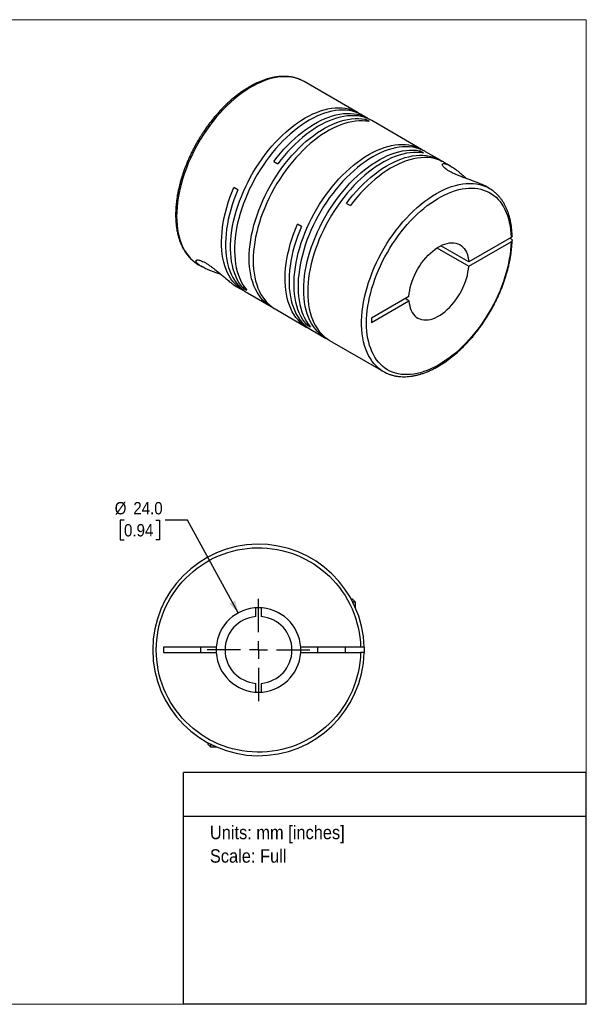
# Model space of a CAD drawing. Header units: millimetres. Extents: x 0 to 432, y 0 to 279.
# Tile 2 of 2: x 271 to 432, y 0 to 279. Entities that reach past the tile are written whole.
import ezdxf
from ezdxf.enums import TextEntityAlignment as Align

# ---------------------------------------------------------------- set-up
doc = ezdxf.new("R2010")
doc.units = ezdxf.units.MM
doc.linetypes.add('SLD-Solid', pattern=[0])
doc.layers.add('SLD-0', color=7, linetype='SLD-Solid', lineweight=25)
doc.layers.add('TEXT', color=140, linetype='SLD-Solid', lineweight=25)
doc.styles.add('SLDTEXTSTYLE0', font='GOTHIC.TTF', dxfattribs={"width": 0.913})
doc.dimstyles.new('SLDDIMSTYLE0', dxfattribs={"dimtxt": 3.5, "dimasz": 3.5, "dimexe": 0, "dimexo": 0.0625, "dimgap": 0.875, "dimtad": 0, "dimtih": 1, "dimtoh": 1, "dimdec": 1, "dimrnd": 1e-09, "dimzin": 4, "dimdsep": 46, "dimtxsty": 'SLDTEXTSTYLE0', "dimsah": 1, "dimcen": 0, "dimadec": 0, "dimazin": 1, "dimtfac": 1, "dimtdec": 1, "dimtofl": 0, "dimtmove": 0, "dimatfit": 3, "dimfxl": 0, "dimfrac": 2, "dimtolj": 1, "dimtzin": 12, "dimarcsym": 0})

# ---------------------------------------------------------------- blocks, each defined once
blk = doc.blocks.new('SW_NOTE_0')
at = {"layer": 'TEXT', "color": 0, "insert": (0, 4.87), "char_height": 3.81, "attachment_point": 1, "style": 'SLDTEXTSTYLE0'}
blk.add_mtext('Units: mm [inches]', dxfattribs=at)
blk = doc.blocks.new('SW_NOTE_0_1')
at = {"layer": 'TEXT', "color": 0, "insert": (0, 4.87), "char_height": 3.81, "attachment_point": 1, "style": 'SLDTEXTSTYLE0'}
blk.add_mtext('Scale: Full', dxfattribs=at)
blk = doc.blocks.new('Block1')
at = {"layer": 'TEXT'}
for p, q in [((431.8, 65.76), (317.5, 65.76)), ((317.5, 0), (317.5, 65.76)), ((431.8, 0), (431.8, 65.76)), ((317.5, 53.39), (431.8, 53.39)), ((431.8, 0), (317.5, 0))]:
    blk.add_line(p, q, dxfattribs=at)
at = {"layer": 'TEXT', "color": 140}
for name, p in [('SW_NOTE_0', (324.99, 45.8)), ('SW_NOTE_0_1', (324.99, 39.13))]:
    blk.add_blockref(name, p, dxfattribs=at)
at = {"layer": 'TEXT', "color": 140, "style": 'SLDTEXTSTYLE0', "width": 0.913, "flags": 2}
for tag, height, p in [('AUTOATTR0', 4.23, (353.81, 56.71)), ('AUTOATTR1_0', 4.76, (333.82, 29.88)), ('AUTOATTR1_1', 4.76, (322.1, 23.73)), ('AUTOATTR1_2', 4.76, (337.78, 17.57))]:
    blk.add_attdef(tag, text='', height=height, dxfattribs=at).set_placement(p, align=Align.BOTTOM_LEFT)
blk = doc.blocks.new('Block2')
at = {"color": 7, "linetype": 'SLD-Solid', "lineweight": 18}
for p, q in [((0, 279.4), (431.8, 279.4)), ((0, 279.4), (0, 0)), ((431.8, 279.4), (431.8, 0)), ((0, 0), (431.8, 0))]:
    blk.add_line(p, q, dxfattribs=at)
blk = doc.blocks.new('_D_4')
at = {"layer": 'SLD-0'}
for p, q in [((300.62, 137.35), (299.55, 137.35)), ((299.55, 137.35), (299.55, 131.79)), ((309.67, 137.35), (310.73, 137.35)), ((310.73, 137.35), (310.73, 131.79)), ((318.66, 137.35), (312.31, 137.35)), ((333.02, 111.08), (318.66, 137.35)), ((299.55, 131.79), (300.62, 131.79)), ((310.73, 131.79), (309.67, 131.79))]:
    blk.add_line(p, q, dxfattribs=at)
blk.add_solid([(333.02, 111.08), (332.22, 114.63), (330.47, 113.67)], dxfattribs=at)
at = {"layer": 'SLD-0', "char_height": 3.5, "attachment_point": 1, "style": 'SLDTEXTSTYLE0'}
for s, insert in [('%%c', (297.98, 142.53)), ('24.0', (303.26, 142.53)), ('0.94', (300.62, 136.27))]:
    blk.add_mtext(s, dxfattribs=dict(at, insert=insert))
blk = doc.blocks.new('SW_CENTERMARKSYMBOL_2')
at = {"layer": 'SLD-0', "color": 0}
for p, q in [((0, 5.08), (0, 14.54)), ((-5.08, 0), (-14.54, 0)), ((0, 0), (-2.54, 0)), ((0, 0), (0, 2.54)), ((0, 0), (0, -2.54)), ((0, 0), (2.54, 0)), ((5.08, 0), (14.54, 0)), ((0, -5.08), (0, -14.54))]:
    blk.add_line(p, q, dxfattribs=at)

msp = doc.modelspace()

# ---------------------------------------------------------------- linework, layer by layer
for p, q in [((367.05, 253.01), (351.77, 261.82)), ((369.81, 251.42), (368.18, 252.35)), ((370.15, 250.51), (369.02, 251.16)), ((369.02, 251.16), (369.02, 250.65)), ((385.08, 242.6), (370.94, 250.76)), ((385.64, 241.57), (384.5, 242.22)), ((384.5, 242.22), (384.5, 241.72)), ((390.38, 239.54), (386.21, 241.95)), ((343.14, 239.16), (344.27, 238.5)), ((393.37, 237.81), (391.51, 238.88)), ((404.24, 231.54), (403.23, 232.12)), ((332.92, 231.09), (331.79, 231.74)), ((363.72, 227.28), (364.85, 226.63)), ((350.95, 220.68), (349.82, 221.33)), ((398.42, 210.65), (390.48, 215.23)), ((410.45, 217.59), (398.42, 210.65)), ((398.42, 209.42), (410.45, 216.37)), ((410.1, 217.39), (410.45, 217.18)), ((389.42, 214.62), (398.42, 209.42)), ((321.78, 209.86), (322.79, 209.28)), ((332.64, 203.59), (334.5, 202.51)), ((334.77, 203.58), (334.33, 203.33)), ((334.33, 203.33), (335.46, 202.67)), ((335.64, 201.86), (342.35, 197.98)), ((381.48, 200.87), (370.86, 194.74)), ((370.86, 193.51), (381.48, 199.65)), ((381.48, 199.65), (380.42, 200.26)), ((343.48, 197.33), (352.54, 192.1)), ((352.8, 193.17), (352.36, 192.92)), ((352.36, 192.92), (353.49, 192.26)), ((370.86, 194.74), (370.86, 193.51)), ((353.67, 191.45), (357.84, 189.04)), ((358.97, 188.39), (374.24, 179.57)), ((365.48, 114.95), (365.1, 114.95)), ((366.28, 114.15), (365.48, 114.95)), ((338.03, 110.02), (338.03, 112.52)), ((339.53, 112.52), (339.53, 110.02)), ((366.28, 114.15), (365.52, 114.15)), ((366.28, 112.54), (366.28, 114.15)), ((326.8, 101.3), (311.78, 101.3)), ((311.78, 101.3), (311.78, 99.8)), ((322.28, 101.3), (322.28, 99.8)), ((326.8, 101.3), (326.78, 100.55)), ((367.77, 101.3), (350.76, 101.3)), ((355.48, 101.3), (355.48, 99.8)), ((363.48, 99.8), (363.48, 101.3)), ((311.78, 99.8), (326.8, 99.8)), ((326.78, 100.55), (326.8, 99.8)), ((350.76, 99.8), (367.77, 99.8)), ((338.03, 88.57), (338.03, 91.08)), ((339.53, 91.08), (339.53, 88.57)), ((324.38, 74.23), (324.38, 73.85)), ((324.38, 73.85), (325.18, 73.05)), ((325.18, 73.81), (325.18, 73.05)), ((325.18, 73.05), (326.79, 73.05))]:
    msp.add_line(p, q)
at = {"flags": 128}
for points in [[(350.95, 262.25), (350.37, 262.5), (349.51, 262.79), (348.62, 263), (347.7, 263.15), (346.75, 263.22), (345.77, 263.22), (344.77, 263.15), (343.75, 263), (342.71, 262.79), (341.65, 262.5), (340.58, 262.14), (339.5, 261.71), (338.41, 261.21), (337.32, 260.65), (336.23, 260.02), (335.14, 259.32), (334.05, 258.56), (332.97, 257.75), (331.9, 256.87), (330.85, 255.94), (329.8, 254.95), (328.78, 253.92), (327.78, 252.84), (326.8, 251.71), (325.85, 250.54), (324.93, 249.33), (324.04, 248.08), (323.18, 246.8), (322.36, 245.5), (321.58, 244.17), (320.84, 242.81), (320.14, 241.44), (319.48, 240.05), (318.87, 238.65), (318.31, 237.24), (317.8, 235.83), (317.33, 234.42), (316.92, 233.02), (316.56, 231.62), (316.26, 230.23), (316.01, 228.86), (315.81, 227.5), (315.67, 226.17), (315.59, 224.87), (315.56, 223.59), (315.59, 222.34), (315.68, 221.13), (315.82, 219.96), (316.01, 218.84), (316.26, 217.75), (316.57, 216.72), (316.93, 215.73), (317.34, 214.8), (317.8, 213.93), (318.32, 213.11), (318.88, 212.36), (319.49, 211.66), (320.15, 211.03), (320.85, 210.47), (320.97, 210.38)], [(351.77, 261.82), (351.19, 262.14), (350.95, 262.25)], [(334.33, 203.33), (333.76, 204.06), (333.23, 204.85), (332.75, 205.71), (332.33, 206.62), (331.95, 207.58), (331.63, 208.59), (331.36, 209.65), (331.15, 210.76), (330.99, 211.91), (330.89, 213.1), (330.84, 214.33), (330.85, 215.59), (330.91, 216.88), (331.03, 218.2), (331.2, 219.54), (331.43, 220.9), (331.72, 222.27), (332.05, 223.66), (332.44, 225.06), (332.88, 226.46), (333.37, 227.86), (333.91, 229.27), (334.5, 230.66), (335.14, 232.05), (335.81, 233.42), (336.54, 234.78), (337.3, 236.11), (338.1, 237.43), (338.93, 238.71), (339.81, 239.96), (340.71, 241.18), (341.64, 242.37), (342.6, 243.51), (343.59, 244.61), (344.6, 245.66), (345.63, 246.66), (346.67, 247.62), (347.73, 248.52), (348.8, 249.36), (349.88, 250.14), (350.96, 250.86), (352.05, 251.52), (353.14, 252.12), (354.22, 252.65), (355.3, 253.11), (356.37, 253.5), (357.43, 253.83), (358.47, 254.08), (359.5, 254.26), (360.51, 254.37), (361.49, 254.41), (362.45, 254.38), (363.39, 254.28), (364.29, 254.1), (365.16, 253.85), (366, 253.53), (366.8, 253.15), (367.56, 252.69), (367.6, 252.66)], [(368.18, 252.35), (367.93, 252.49), (367.13, 252.88), (366.29, 253.2), (365.42, 253.45), (364.52, 253.62), (363.59, 253.73), (362.62, 253.76), (361.64, 253.72), (360.63, 253.61), (359.6, 253.43), (358.56, 253.17), (357.5, 252.85), (356.43, 252.46), (355.35, 251.99), (354.27, 251.46), (353.18, 250.87), (352.09, 250.21), (351.01, 249.49), (349.93, 248.7), (348.86, 247.86), (347.8, 246.96), (346.76, 246.01), (345.73, 245.01), (344.72, 243.95), (343.74, 242.86), (342.78, 241.71), (341.84, 240.53), (340.94, 239.31), (340.07, 238.06), (339.23, 236.77), (338.43, 235.46), (337.67, 234.12), (336.95, 232.77), (336.27, 231.4), (335.63, 230.01), (335.05, 228.61), (334.51, 227.21), (334.01, 225.81), (333.57, 224.41), (333.18, 223.01), (332.85, 221.62), (332.56, 220.24), (332.34, 218.88), (332.16, 217.54), (332.04, 216.23), (331.98, 214.94), (331.97, 213.68), (332.02, 212.45), (332.12, 211.26), (332.28, 210.11), (332.49, 209), (332.76, 207.94), (333.08, 206.93), (333.46, 205.96), (333.89, 205.05), (334.36, 204.2), (334.89, 203.41), (335.46, 202.67)], [(343.14, 239.16), (344.06, 240.35), (345.01, 241.51), (345.99, 242.63), (346.99, 243.7), (348.01, 244.72), (349.05, 245.69), (350.1, 246.61), (351.17, 247.47), (352.25, 248.27), (353.33, 249.02), (354.42, 249.7), (355.5, 250.32), (356.59, 250.87), (357.67, 251.36), (358.74, 251.78), (359.81, 252.13), (360.86, 252.41), (361.89, 252.61), (362.9, 252.75), (363.9, 252.81), (364.87, 252.81), (365.81, 252.73), (366.73, 252.58), (367.61, 252.36), (368.46, 252.06), (369.27, 251.7), (370.05, 251.27), (370.36, 251.07)], [(370.94, 250.76), (370.41, 251.05), (369.59, 251.41), (368.74, 251.7), (367.86, 251.93), (366.94, 252.08), (366, 252.15), (365.03, 252.16), (364.04, 252.1), (363.02, 251.96), (361.99, 251.75), (360.94, 251.47), (359.87, 251.12), (358.8, 250.71), (357.72, 250.22), (356.63, 249.67), (355.55, 249.05), (354.46, 248.36), (353.38, 247.62), (352.3, 246.82), (351.24, 245.95), (350.18, 245.04), (349.14, 244.06), (348.12, 243.04), (347.12, 241.97), (346.15, 240.86), (345.19, 239.7), (344.27, 238.5)], [(342.93, 197.67), (342.88, 197.7), (342.11, 198.13), (341.37, 198.63), (340.68, 199.2), (340.03, 199.83), (339.42, 200.52), (338.87, 201.28), (338.36, 202.09), (337.9, 202.97), (337.49, 203.9), (337.13, 204.88), (336.83, 205.91), (336.58, 206.99), (336.39, 208.11), (336.25, 209.28), (336.17, 210.48), (336.14, 211.72), (336.17, 212.99), (336.25, 214.29), (336.39, 215.62), (336.58, 216.96), (336.83, 218.33), (337.13, 219.71), (337.49, 221.1), (337.9, 222.5), (338.36, 223.9), (338.87, 225.31), (339.42, 226.71), (340.03, 228.1), (340.68, 229.48), (341.37, 230.85), (342.11, 232.2), (342.88, 233.53), (343.7, 234.83), (344.55, 236.1), (345.43, 237.35), (346.35, 238.55), (347.29, 239.72), (348.26, 240.85), (349.25, 241.93), (350.27, 242.97), (351.3, 243.95), (352.35, 244.89), (353.42, 245.76), (354.49, 246.58), (355.57, 247.35), (356.66, 248.05), (357.74, 248.68), (358.83, 249.25), (359.91, 249.76), (360.99, 250.2), (362.05, 250.57), (363.11, 250.86), (364.15, 251.09), (365.17, 251.25), (366.17, 251.33), (367.14, 251.35), (368.1, 251.29), (369.02, 251.16)], [(370.15, 250.51), (369.23, 250.64), (368.28, 250.69), (367.3, 250.68), (366.3, 250.6), (365.28, 250.44), (364.24, 250.21), (363.19, 249.91), (362.12, 249.54), (361.04, 249.11), (359.96, 248.6), (358.87, 248.03), (357.79, 247.39), (356.7, 246.69), (355.62, 245.93), (354.55, 245.11), (353.48, 244.23), (352.43, 243.3), (351.4, 242.31), (350.39, 241.28), (349.39, 240.19), (348.42, 239.07), (347.48, 237.9), (346.56, 236.69), (345.68, 235.45), (344.83, 234.18), (344.02, 232.87), (343.24, 231.55), (342.5, 230.2), (341.81, 228.83), (341.16, 227.45), (340.55, 226.05), (340, 224.65), (339.49, 223.25), (339.03, 221.85), (338.62, 220.45), (338.27, 219.06), (337.96, 217.68), (337.71, 216.31), (337.52, 214.96), (337.38, 213.64), (337.3, 212.34), (337.27, 211.07), (337.3, 209.83), (337.38, 208.62), (337.52, 207.46), (337.71, 206.33), (337.96, 205.25), (338.27, 204.22), (338.62, 203.24), (339.03, 202.31), (339.49, 201.44), (340, 200.62), (340.55, 199.87), (341.16, 199.17), (341.81, 198.54), (342.5, 197.98), (343.24, 197.48), (343.48, 197.33)], [(352.36, 192.92), (351.79, 193.65), (351.26, 194.45), (350.79, 195.3), (350.36, 196.21), (349.98, 197.17), (349.66, 198.18), (349.39, 199.25), (349.18, 200.35), (349.02, 201.5), (348.92, 202.69), (348.87, 203.92), (348.88, 205.18), (348.94, 206.47), (349.06, 207.79), (349.24, 209.13), (349.46, 210.49), (349.75, 211.86), (350.08, 213.25), (350.47, 214.65), (350.91, 216.05), (351.41, 217.46), (351.95, 218.86), (352.53, 220.25), (353.17, 221.64), (353.85, 223.01), (354.57, 224.37), (355.33, 225.7), (356.13, 227.02), (356.97, 228.3), (357.84, 229.55), (358.74, 230.77), (359.68, 231.96), (360.64, 233.1), (361.62, 234.2), (362.63, 235.25), (363.66, 236.26), (364.7, 237.21), (365.76, 238.11), (366.83, 238.95), (367.91, 239.73), (368.99, 240.45), (370.08, 241.11), (371.17, 241.71), (372.25, 242.24), (373.33, 242.7), (374.4, 243.09), (375.46, 243.42), (376.5, 243.67), (377.53, 243.85), (378.54, 243.96), (379.52, 244), (380.48, 243.97), (381.42, 243.87), (382.32, 243.69), (383.19, 243.44), (384.03, 243.12), (384.83, 242.74), (385.59, 242.28), (385.63, 242.25)], [(386.21, 241.95), (385.96, 242.08), (385.16, 242.47), (384.33, 242.79), (383.45, 243.04), (382.55, 243.21), (381.62, 243.32), (380.66, 243.35), (379.67, 243.31), (378.66, 243.2), (377.63, 243.02), (376.59, 242.76), (375.53, 242.44), (374.46, 242.05), (373.38, 241.58), (372.3, 241.06), (371.21, 240.46), (370.12, 239.8), (369.04, 239.08), (367.96, 238.29), (366.89, 237.45), (365.83, 236.55), (364.79, 235.6), (363.76, 234.6), (362.75, 233.55), (361.77, 232.45), (360.81, 231.3), (359.87, 230.12), (358.97, 228.9), (358.1, 227.65), (357.26, 226.36), (356.46, 225.05), (355.7, 223.72), (354.98, 222.36), (354.3, 220.99), (353.66, 219.6), (353.08, 218.2), (352.54, 216.8), (352.05, 215.4), (351.6, 214), (351.22, 212.6), (350.88, 211.21), (350.6, 209.84), (350.37, 208.48), (350.19, 207.14), (350.07, 205.82), (350.01, 204.53), (350, 203.27), (350.05, 202.04), (350.15, 200.85), (350.31, 199.7), (350.53, 198.59), (350.79, 197.53), (351.12, 196.52), (351.49, 195.55), (351.92, 194.65), (352.39, 193.79), (352.92, 193), (353.49, 192.26)], [(358.42, 188.74), (358.37, 188.76), (357.59, 189.19), (356.86, 189.69), (356.16, 190.26), (355.51, 190.89), (354.91, 191.58), (354.35, 192.34), (353.84, 193.15), (353.38, 194.03), (352.98, 194.96), (352.62, 195.94), (352.32, 196.97), (352.07, 198.05), (351.87, 199.17), (351.74, 200.34), (351.65, 201.54), (351.62, 202.78), (351.65, 204.05), (351.74, 205.35), (351.87, 206.68), (352.07, 208.02), (352.32, 209.39), (352.62, 210.77), (352.98, 212.16), (353.38, 213.56), (353.84, 214.96), (354.35, 216.37), (354.91, 217.77), (355.51, 219.16), (356.16, 220.54), (356.86, 221.91), (357.59, 223.26), (358.37, 224.59), (359.18, 225.89), (360.03, 227.16), (360.92, 228.41), (361.83, 229.61), (362.78, 230.78), (363.75, 231.91), (364.74, 232.99), (365.75, 234.03), (366.79, 235.01), (367.84, 235.95), (368.9, 236.82), (369.98, 237.64), (371.06, 238.41), (372.14, 239.11), (373.23, 239.74), (374.32, 240.31), (375.4, 240.82), (376.47, 241.26), (377.54, 241.63), (378.59, 241.92), (379.63, 242.15), (380.65, 242.31), (381.65, 242.39), (382.63, 242.41), (383.58, 242.35), (384.5, 242.22)], [(385.64, 241.57), (384.71, 241.7), (383.76, 241.75), (382.78, 241.74), (381.78, 241.66), (380.76, 241.5), (379.72, 241.27), (378.67, 240.97), (377.6, 240.6), (376.53, 240.17), (375.45, 239.66), (374.36, 239.09), (373.27, 238.45), (372.19, 237.75), (371.11, 236.99), (370.03, 236.17), (368.97, 235.29), (367.92, 234.36), (366.89, 233.37), (365.87, 232.34), (364.88, 231.26), (363.91, 230.13), (362.96, 228.96), (362.05, 227.75), (361.16, 226.51), (360.31, 225.24), (359.5, 223.93), (358.72, 222.61), (357.99, 221.26), (357.3, 219.89), (356.64, 218.51), (356.04, 217.12), (355.48, 215.72), (354.97, 214.31), (354.52, 212.91), (354.11, 211.51), (353.75, 210.12), (353.45, 208.74), (353.2, 207.37), (353.01, 206.02), (352.87, 204.7), (352.78, 203.4), (352.76, 202.13), (352.78, 200.89), (352.87, 199.68), (353.01, 198.52), (353.2, 197.39), (353.45, 196.32), (353.75, 195.28), (354.11, 194.3), (354.52, 193.37), (354.97, 192.5), (355.48, 191.68), (356.04, 190.93), (356.64, 190.23), (357.3, 189.6), (357.99, 189.04), (358.72, 188.54), (358.97, 188.39)], [(363.72, 227.28), (364.64, 228.47), (365.59, 229.63), (366.57, 230.75), (367.57, 231.82), (368.59, 232.84), (369.63, 233.81), (370.68, 234.73), (371.75, 235.59), (372.82, 236.39), (373.91, 237.14), (374.99, 237.82), (376.08, 238.44), (377.16, 238.99), (378.25, 239.48), (379.32, 239.9), (380.38, 240.25), (381.43, 240.53), (382.47, 240.73), (383.48, 240.87), (384.48, 240.94), (385.45, 240.93), (386.39, 240.85), (387.3, 240.7), (388.19, 240.48), (389.04, 240.18), (389.85, 239.82), (390.63, 239.39), (390.94, 239.19)], [(391.51, 238.88), (391.24, 239.04), (390.43, 239.43), (389.58, 239.74), (388.69, 239.99), (387.78, 240.16), (386.83, 240.26), (385.85, 240.29), (384.85, 240.24), (383.83, 240.12), (382.78, 239.92), (381.72, 239.66), (380.65, 239.32), (379.57, 238.91), (378.47, 238.42), (377.37, 237.87), (376.27, 237.26), (375.17, 236.57), (374.08, 235.83), (372.99, 235.02), (371.91, 234.15), (370.84, 233.23), (369.78, 232.25), (368.75, 231.22), (367.74, 230.13), (366.75, 229.01), (365.78, 227.84), (364.85, 226.63)], [(373.48, 180.06), (372.96, 180.46), (372.28, 181.05), (371.64, 181.72), (371.06, 182.44), (370.52, 183.23), (370.03, 184.08), (369.59, 184.98), (369.21, 185.94), (368.88, 186.95), (368.6, 188.01), (368.37, 189.11), (368.21, 190.26), (368.09, 191.45), (368.04, 192.68), (368.04, 193.94), (368.09, 195.24), (368.21, 196.56), (368.37, 197.9), (368.6, 199.26), (368.88, 200.64), (369.21, 202.04), (369.59, 203.44), (370.03, 204.85), (370.52, 206.26), (371.06, 207.67), (371.64, 209.07), (372.28, 210.47), (372.96, 211.85), (373.68, 213.21), (374.44, 214.56), (375.24, 215.88), (376.08, 217.17), (376.96, 218.43), (377.86, 219.66), (378.8, 220.85), (379.76, 222), (380.75, 223.1), (381.77, 224.16), (382.8, 225.17), (383.85, 226.13), (384.91, 227.03), (385.99, 227.88), (387.07, 228.67), (388.16, 229.39), (389.25, 230.06), (390.34, 230.65), (391.43, 231.18), (392.52, 231.65), (393.59, 232.04), (394.65, 232.36), (395.7, 232.62), (396.73, 232.8), (397.75, 232.91), (398.74, 232.94), (399.7, 232.9), (400.64, 232.79), (401.54, 232.61), (402.42, 232.36), (403.26, 232.03), (403.39, 231.97)], [(335.08, 202.21), (335.02, 202.24), (334.23, 202.68), (333.49, 203.19), (332.79, 203.76), (332.13, 204.41), (331.53, 205.11), (330.97, 205.89), (330.46, 206.72), (330, 207.61), (329.59, 208.56), (329.24, 209.56), (328.94, 210.61), (328.7, 211.71), (328.51, 212.85), (328.38, 214.04), (328.31, 215.27), (328.29, 216.53), (328.33, 217.82), (328.43, 219.15), (328.59, 220.49), (328.8, 221.86), (329.06, 223.25), (329.39, 224.65), (329.76, 226.07), (330.19, 227.48), (330.67, 228.91), (331.21, 230.33), (331.79, 231.74)], [(332.92, 231.09), (332.34, 229.69), (331.82, 228.29), (331.34, 226.88), (330.91, 225.48), (330.54, 224.09), (330.22, 222.7), (329.95, 221.33), (329.74, 219.98), (329.58, 218.64), (329.47, 217.33), (329.42, 216.05), (329.43, 214.8), (329.5, 213.58), (329.62, 212.4), (329.79, 211.26), (330.02, 210.17), (330.3, 209.12), (330.64, 208.12), (331.03, 207.17), (331.47, 206.28), (331.96, 205.44), (332.5, 204.66), (333.09, 203.95), (333.72, 203.29), (334.4, 202.7), (335.12, 202.18), (335.64, 201.86)], [(353.11, 191.8), (352.78, 191.97), (352.02, 192.42), (351.3, 192.95), (350.62, 193.54), (349.99, 194.19), (349.4, 194.91), (348.86, 195.69), (348.37, 196.52), (347.93, 197.42), (347.54, 198.36), (347.2, 199.36), (346.92, 200.41), (346.69, 201.51), (346.52, 202.65), (346.4, 203.83), (346.33, 205.04), (346.32, 206.29), (346.37, 207.58), (346.48, 208.89), (346.64, 210.22), (346.85, 211.57), (347.12, 212.95), (347.44, 214.33), (347.81, 215.73), (348.24, 217.13), (348.72, 218.53), (349.24, 219.93), (349.82, 221.33)], [(350.95, 220.68), (350.37, 219.28), (349.85, 217.88), (349.37, 216.47), (348.94, 215.07), (348.57, 213.68), (348.25, 212.29), (347.98, 210.92), (347.77, 209.57), (347.61, 208.23), (347.5, 206.92), (347.46, 205.64), (347.46, 204.39), (347.53, 203.17), (347.65, 201.99), (347.82, 200.85), (348.05, 199.76), (348.33, 198.71), (348.67, 197.71), (349.06, 196.76), (349.5, 195.87), (349.99, 195.03), (350.53, 194.25), (351.12, 193.54), (351.75, 192.88), (352.43, 192.29), (353.15, 191.77), (353.67, 191.45)], [(381.48, 200.87), (381.55, 201.71), (381.68, 202.56), (381.86, 203.44), (382.1, 204.33), (382.39, 205.22), (382.72, 206.11), (383.11, 207), (383.54, 207.87), (384.02, 208.72), (384.53, 209.56), (385.08, 210.36), (385.66, 211.12), (386.27, 211.85), (386.91, 212.54), (387.56, 213.17), (388.23, 213.75), (388.91, 214.27), (389.6, 214.74), (390.3, 215.14), (390.98, 215.47), (391.67, 215.73), (392.34, 215.93), (392.99, 216.05), (393.63, 216.1), (394.24, 216.08), (394.82, 215.98), (395.37, 215.81), (395.88, 215.58), (396.36, 215.27), (396.79, 214.89), (397.18, 214.45), (397.51, 213.95), (397.8, 213.39), (398.04, 212.78), (398.22, 212.11), (398.35, 211.4), (398.42, 210.65)], [(320.97, 210.38), (321.59, 209.97), (321.78, 209.86)], [(381.48, 199.65), (381.55, 198.89), (381.68, 198.18), (381.86, 197.51), (382.1, 196.9), (382.39, 196.34), (382.72, 195.84), (383.11, 195.4), (383.54, 195.02), (384.02, 194.72), (384.53, 194.48), (385.08, 194.31), (385.66, 194.22), (386.27, 194.19), (386.91, 194.24), (387.56, 194.37), (388.23, 194.56), (388.91, 194.82), (389.6, 195.16), (390.3, 195.56), (390.98, 196.02), (391.67, 196.54), (392.34, 197.12), (392.99, 197.76), (393.63, 198.44), (394.24, 199.17), (394.82, 199.94), (395.37, 200.74), (395.88, 201.57), (396.36, 202.42), (396.79, 203.3), (397.18, 204.18), (397.51, 205.07), (397.8, 205.97), (398.04, 206.85), (398.22, 207.73), (398.35, 208.59), (398.42, 209.42)], [(368.77, 101.3), (368.78, 100.55), (368.77, 99.8)]]:
    msp.add_lwpolyline(points, dxfattribs=at)
for centre, radius, start, end in [((399.23, 222.86), 10.02, 54.4938, 65.4733), ((379.25, 188.25), 10.02, 234.7974, 245.3538), ((338.78, 100.55), 30, 1.4325, 358.5675), ((338.78, 100.55), 12, 3.5833, 176.4167), ((338.78, 100.55), 9.5, 94.5281, 265.4719), ((338.78, 100.55), 9.5, 274.5281, 85.4719), ((338.78, 100.55), 12, 356.4167, 3.5833), ((338.78, 100.55), 12, 183.5833, 356.4167)]:
    msp.add_arc(centre, radius, start, end)
for points, knots in [([(350.89, 262.27), (350.75, 262.34), (350.33, 262.53), (349.61, 262.78), (348.73, 263.03), (347.81, 263.2), (346.89, 263.3), (345.97, 263.33), (345.06, 263.3), (344.13, 263.21), (343.19, 263.07), (342.24, 262.86), (341.27, 262.6), (340.3, 262.28), (339.32, 261.9), (338.34, 261.47), (337.36, 260.99), (336.37, 260.45), (335.39, 259.86), (334.41, 259.23), (333.44, 258.54), (332.48, 257.81), (331.52, 257.03), (330.58, 256.21), (329.65, 255.35), (328.74, 254.45), (327.85, 253.51), (326.98, 252.54), (326.13, 251.55), (325.32, 250.53), (324.53, 249.5), (323.8, 248.48), (323.16, 247.54), (322.62, 246.71), (322.04, 245.8), (321.65, 245.13), (321.41, 244.71)], [0, 0, 0, 0, 0.017523, 0.04941, 0.081707, 0.114444, 0.147637, 0.17771, 0.20788, 0.238133, 0.268456, 0.298836, 0.329257, 0.359705, 0.390171, 0.420642, 0.451111, 0.48157, 0.512013, 0.542436, 0.572834, 0.603204, 0.63354, 0.663838, 0.694089, 0.724282, 0.7544, 0.784416, 0.814282, 0.843915, 0.873142, 0.901553, 0.927864, 0.948955, 0.967651, 1, 1, 1, 1]), ([(321.41, 244.71), (321.16, 244.28), (320.81, 243.66), (320.33, 242.74), (319.92, 241.96), (319.46, 241.01), (319.01, 240.01), (318.55, 238.96), (318.11, 237.87), (317.69, 236.75), (317.29, 235.61), (316.92, 234.45), (316.59, 233.28), (316.29, 232.11), (316.02, 230.93), (315.79, 229.76), (315.61, 228.59), (315.46, 227.43), (315.35, 226.28), (315.28, 225.15), (315.26, 224.04), (315.28, 222.94), (315.35, 221.87), (315.45, 220.83), (315.6, 219.81), (315.8, 218.82), (316.04, 217.86), (316.32, 216.94), (316.65, 216.05), (317.02, 215.2), (317.43, 214.39), (317.89, 213.62), (318.39, 212.89), (318.94, 212.21), (319.52, 211.58), (320.16, 211), (320.62, 210.61), (320.89, 210.44), (320.92, 210.42)], [0, 0, 0, 0, 0.033509, 0.046947, 0.069263, 0.0924, 0.117192, 0.143037, 0.169695, 0.196973, 0.224734, 0.252877, 0.281327, 0.310025, 0.338927, 0.367999, 0.397212, 0.426544, 0.455979, 0.485501, 0.515099, 0.544766, 0.574493, 0.604274, 0.634105, 0.663981, 0.693899, 0.72386, 0.753861, 0.783904, 0.813995, 0.844138, 0.874347, 0.90464, 0.935041, 0.965584, 0.996308, 1, 1, 1, 1]), ([(403.23, 232.12), (403.17, 232.15), (402.97, 232.27), (402.53, 232.49), (401.87, 232.79), (401.04, 233.13), (400.08, 233.49), (399.06, 233.85), (398.05, 234.2), (397.02, 234.57), (396.02, 234.95), (395.04, 235.35), (394.12, 235.77), (393.27, 236.2), (392.52, 236.64), (391.87, 237.09), (391.36, 237.54), (391.03, 237.95), (390.91, 238.28), (390.99, 238.49), (391.27, 238.59), (391.75, 238.54), (392.35, 238.34), (392.94, 238.05), (393.49, 237.75), (394.07, 237.39), (394.74, 236.92), (395.51, 236.33), (396.38, 235.61), (397.15, 234.93), (397.64, 234.46), (397.83, 234.28)], [0, 0, 0, 0, 0.011166, 0.04179, 0.072407, 0.111153, 0.150624, 0.184689, 0.219486, 0.251209, 0.283711, 0.314618, 0.346367, 0.377688, 0.409942, 0.443487, 0.478166, 0.516153, 0.555607, 0.593543, 0.632571, 0.678776, 0.72626, 0.756731, 0.787208, 0.818493, 0.849783, 0.890972, 0.932167, 0.974592, 1, 1, 1, 1]), ([(410.45, 216.37), (410.31, 210.06), (408.05, 202.85), (400.28, 189.73), (395.08, 184.35), (384.29, 178.28), (379.14, 177.84), (371.57, 182.33), (369.44, 187.08), (369.44, 199.54), (371.57, 206.74), (379.14, 219.98), (384.29, 225.48), (395.08, 231.86), (400.28, 232.49), (408.05, 228.35), (410.31, 223.74), (410.45, 217.59)], [0, 0, 0, 0, 0.125, 0.125, 0.25, 0.25, 0.375, 0.375, 0.5, 0.5, 0.625, 0.625, 0.75, 0.75, 0.875, 0.875, 1, 1, 1, 1]), ([(410.74, 218.01), (410.73, 218.15), (410.73, 218.67), (410.67, 219.52), (410.57, 220.57), (410.41, 221.59), (410.22, 222.58), (409.98, 223.54), (409.7, 224.46), (409.37, 225.35), (409, 226.2), (408.59, 227.01), (408.13, 227.78), (407.63, 228.51), (407.08, 229.18), (406.5, 229.82), (405.86, 230.4), (405.4, 230.78), (405.13, 230.96), (405.1, 230.98)], [0, 0, 0, 0, 0.025743, 0.089367, 0.153107, 0.216952, 0.280894, 0.344928, 0.409051, 0.473262, 0.537563, 0.601964, 0.666479, 0.731135, 0.795969, 0.861036, 0.926404, 0.992162, 1, 1, 1, 1]), ([(410.73, 218.01), (410.73, 217.96), (410.73, 217.85), (410.62, 217.71), (410.5, 217.62), (410.45, 217.59)], [0, 0, 0, 0, 0.295247, 0.720102, 1, 1, 1, 1]), ([(404.61, 196.68), (404.86, 197.12), (405.21, 197.73), (405.69, 198.65), (406.09, 199.44), (406.55, 200.38), (407.01, 201.38), (407.47, 202.44), (407.91, 203.53), (408.33, 204.65), (408.73, 205.79), (409.09, 206.95), (409.43, 208.12), (409.73, 209.29), (410, 210.47), (410.22, 211.64), (410.41, 212.81), (410.56, 213.97), (410.67, 215.11), (410.73, 216.05), (410.73, 216.59), (410.74, 216.77)], [0, 0, 0, 0, 0.067094, 0.093999, 0.138683, 0.185009, 0.234647, 0.286397, 0.339773, 0.39439, 0.449974, 0.506324, 0.563287, 0.620749, 0.678619, 0.736827, 0.795319, 0.85405, 0.912985, 0.972095, 1, 1, 1, 1]), ([(410.45, 217.18), (410.54, 217.13), (410.62, 217.07), (410.72, 216.93), (410.74, 216.85), (410.74, 216.63), (410.64, 216.48), (410.45, 216.37)], [0, 0, 0, 0, 0.25, 0.25, 0.5, 0.5, 1, 1, 1, 1]), ([(328.07, 207.19), (327.92, 207.23), (327.38, 207.39), (326.52, 207.67), (325.49, 208.03), (324.52, 208.42), (323.7, 208.79), (323.04, 209.13), (322.5, 209.44), (322.03, 209.75), (321.6, 210.09), (321.25, 210.44), (321.04, 210.76), (321.01, 211), (321.13, 211.16), (321.39, 211.23), (321.78, 211.21), (322.29, 211.07), (322.9, 210.83), (323.6, 210.48), (324.38, 210.02), (325.24, 209.44), (326.18, 208.74), (327.17, 207.95), (328.16, 207.11), (329.11, 206.29), (330.05, 205.5), (330.96, 204.75), (331.75, 204.16), (332.31, 203.78), (332.57, 203.64), (332.65, 203.59)], [0, 0, 0, 0, 0.015649, 0.054985, 0.09432, 0.134731, 0.175135, 0.204705, 0.23427, 0.264607, 0.294936, 0.333451, 0.372689, 0.406628, 0.4413, 0.472965, 0.50541, 0.536306, 0.568046, 0.599405, 0.631702, 0.665392, 0.700228, 0.738596, 0.778466, 0.816782, 0.856205, 0.902135, 0.949291, 0.984048, 1, 1, 1, 1]), ([(375.13, 179.12), (375.28, 179.06), (375.69, 178.86), (376.41, 178.61), (377.29, 178.37), (378.21, 178.2), (379.13, 178.1), (380.05, 178.07), (380.96, 178.1), (381.89, 178.19), (382.83, 178.33), (383.78, 178.54), (384.74, 178.8), (385.72, 179.12), (386.69, 179.49), (387.68, 179.92), (388.66, 180.41), (389.65, 180.94), (390.63, 181.53), (391.61, 182.17), (392.58, 182.86), (393.54, 183.59), (394.5, 184.37), (395.44, 185.19), (396.36, 186.05), (397.28, 186.95), (398.17, 187.89), (399.04, 188.85), (399.88, 189.85), (400.7, 190.87), (401.48, 191.9), (402.22, 192.92), (402.86, 193.85), (403.4, 194.68), (403.97, 195.6), (404.36, 196.26), (404.61, 196.68)], [0, 0, 0, 0, 0.01709, 0.048991, 0.081302, 0.114054, 0.147262, 0.177348, 0.20753, 0.237797, 0.268134, 0.298527, 0.328961, 0.359423, 0.389902, 0.420386, 0.450869, 0.481341, 0.511798, 0.542234, 0.572646, 0.603029, 0.633379, 0.66369, 0.693954, 0.724161, 0.754292, 0.784321, 0.8142, 0.843846, 0.873086, 0.901509, 0.927832, 0.948932, 0.967637, 1, 1, 1, 1]), ([(367.77, 99.8), (367.57, 92.17), (364.38, 84.93), (353.39, 74.36), (346.03, 71.45), (330.78, 71.65), (323.5, 74.75), (312.78, 85.6), (309.78, 92.92), (309.78, 108.17), (312.78, 115.49), (323.5, 126.35), (330.78, 129.45), (346.03, 129.64), (353.39, 126.73), (364.38, 116.16), (367.57, 108.92), (367.77, 101.3)], [0, 0, 0, 0, 0.125, 0.125, 0.25, 0.25, 0.375, 0.375, 0.5, 0.5, 0.625, 0.625, 0.75, 0.75, 0.875, 0.875, 1, 1, 1, 1]), ([(368.77, 101.3), (368.77, 101.3), (368.74, 101.3), (368.64, 101.3), (368.57, 101.3), (368.29, 101.3), (368.03, 101.3), (367.77, 101.3)], [0, 0, 0, 0, 0.25, 0.25, 0.5, 0.5, 1, 1, 1, 1]), ([(368.77, 99.8), (368.77, 99.8), (368.74, 99.8), (368.64, 99.8), (368.57, 99.8), (368.29, 99.8), (368.03, 99.8), (367.77, 99.8)], [0, 0, 0, 0, 0.25, 0.25, 0.5, 0.5, 1, 1, 1, 1])]:
    msp.add_open_spline(points, degree=3, knots=knots)

# ---------------------------------------------------------------- block references
at = {"color": 7, "linetype": 'Continuous'}
for name in ['Block2', 'Block1']:
    msp.add_blockref(name, (0, 0), dxfattribs=at)
at = {"layer": 'SLD-0'}
msp.add_blockref('SW_CENTERMARKSYMBOL_2', (338.78, 100.55), dxfattribs=at)

# ---------------------------------------------------------------- dimensions: what is measured, and where the dimension line sits
dim = msp.add_diameter_dim_2p(p1=(344.54, 90.02), p2=(333.02, 111.08), dimstyle='SLDDIMSTYLE0', dxfattribs=at)
dim.commit()
dim.dimension.update_dxf_attribs({"geometry": '_D_4', "text_midpoint": (305.14, 137.35), "dimtype": 163})

doc.saveas('drawing.dxf')
